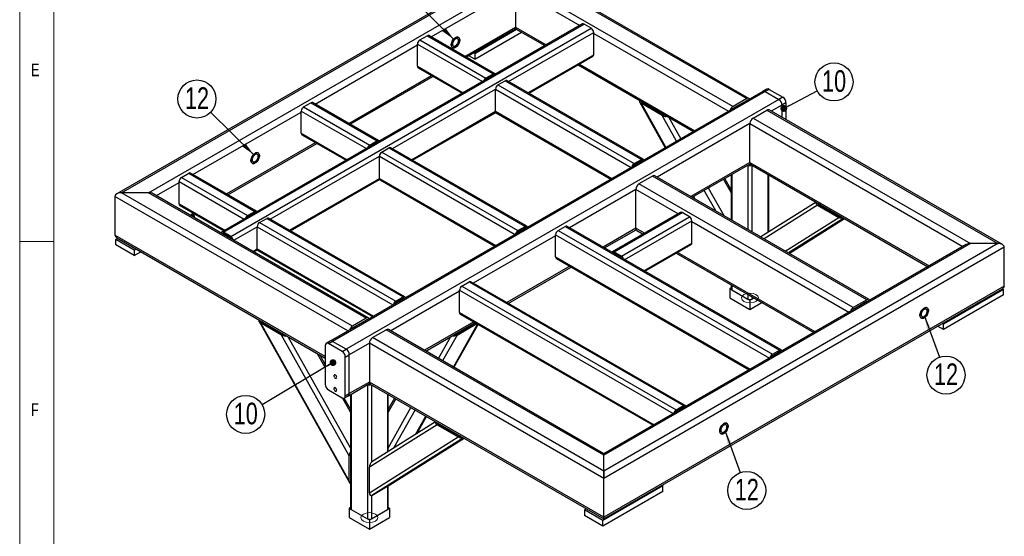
# Model space of a CAD drawing. Header units: millimetres. Extents: x 5 to 589, y 5 to 415.
# Tile 2 of 8: x 5 to 150, y 117 to 193. Entities that reach past the tile are written whole.
import ezdxf

# ---------------------------------------------------------------- set-up
doc = ezdxf.new("R2010")
doc.units = ezdxf.units.MM
doc.layers.add('NOTES', color=6, linetype='Continuous')
doc.layers.add('TRAIT-FINS', color=9, linetype='Continuous')
doc.layers.add('TRAIT-FORT', color=4, linetype='Continuous', lineweight=25)
doc.styles.add('SLDTEXTSTYLE0', font='TXT', dxfattribs={"width": 0.75})
doc.dimstyles.new('SLDDIMSTYLE2', dxfattribs={"dimtxt": 0.18, "dimasz": 1, "dimexe": 0, "dimexo": 0.0625, "dimgap": 0, "dimtad": 0, "dimtih": 1, "dimtoh": 1, "dimdec": 0, "dimrnd": 1e-09, "dimzin": 0, "dimdsep": 46, "dimtxsty": 'Standard', "dimblk1": 'DOT', "dimblk2": 'DOT', "dimsah": 1, "dimcen": 0.09, "dimadec": 0, "dimazin": 0, "dimtfac": 1, "dimtdec": 0, "dimtofl": 0, "dimtmove": 0, "dimatfit": 3, "dimldrblk": 'DOT', "dimfxl": 1, "dimfrac": 2, "dimtolj": 1, "dimtzin": 0, "dimarcsym": 0})
doc.dimstyles.new('SLDDIMSTYLE3', dxfattribs={"dimtxt": 0.18, "dimasz": 2, "dimexe": 0, "dimexo": 0.0625, "dimgap": 0, "dimtad": 0, "dimtih": 1, "dimtoh": 1, "dimdec": 0, "dimrnd": 1e-09, "dimzin": 0, "dimdsep": 46, "dimtxsty": 'Standard', "dimsah": 1, "dimcen": 0.09, "dimadec": 0, "dimazin": 0, "dimtfac": 2, "dimtdec": 0, "dimtofl": 0, "dimtmove": 0, "dimatfit": 3, "dimfxl": 1, "dimfrac": 2, "dimtolj": 1, "dimtzin": 0, "dimarcsym": 0})

# ---------------------------------------------------------------- blocks, each defined once
blk = doc.blocks.new('SW_NOTE_4')
at = {"layer": 'NOTES', "color": 0}
blk.add_circle((-2.41, -1.43), 2.8, dxfattribs=at)
at = {"layer": 'NOTES', "color": 0, "insert": (-2.4, 0.29), "char_height": 3.175, "attachment_point": 2, "style": 'SLDTEXTSTYLE0'}
blk.add_mtext('10', dxfattribs=at)
blk = doc.blocks.new('_Dot')
at = {"color": 0, "linetype": 'ByBlock', "lineweight": -2}
blk.add_line((-0.5, 0), (-1, 0), dxfattribs=at)
at = {"color": 0, "linetype": 'ByBlock', "const_width": 0.5}
blk.add_lwpolyline([(-0.25, 0, 1), (0.25, 0, 1)], format="xyb", close=True, dxfattribs=at)
blk = doc.blocks.new('SW_NOTE_5')
at = {"layer": 'NOTES', "color": 0}
blk.add_circle((2.48, 1.31), 2.8, dxfattribs=at)
at = {"layer": 'NOTES', "color": 0, "insert": (2.49, 3.03), "char_height": 3.175, "attachment_point": 2, "style": 'SLDTEXTSTYLE0'}
blk.add_mtext('10', dxfattribs=at)
blk = doc.blocks.new('SW_NOTE_6')
at = {"layer": 'NOTES', "color": 0}
blk.add_circle((-2, 1.96), 2.8, dxfattribs=at)
at = {"layer": 'NOTES', "color": 0, "insert": (-1.99, 3.68), "char_height": 3.175, "attachment_point": 2, "style": 'SLDTEXTSTYLE0'}
blk.add_mtext('12', dxfattribs=at)
blk = doc.blocks.new('SW_NOTE_8')
at = {"layer": 'NOTES', "color": 0}
blk.add_circle((0.96, -2.63), 2.8, dxfattribs=at)
at = {"layer": 'NOTES', "color": 0, "insert": (0.97, -0.92), "char_height": 3.175, "attachment_point": 2, "style": 'SLDTEXTSTYLE0'}
blk.add_mtext('12', dxfattribs=at)
blk = doc.blocks.new('SW_NOTE_9')
at = {"layer": 'NOTES', "color": 0}
blk.add_circle((0.96, -2.63), 2.8, dxfattribs=at)
at = {"layer": 'NOTES', "color": 0, "insert": (0.97, -0.92), "char_height": 3.175, "attachment_point": 2, "style": 'SLDTEXTSTYLE0'}
blk.add_mtext('12', dxfattribs=at)

msp = doc.modelspace()

# ---------------------------------------------------------------- linework, layer by layer
at = {"lineweight": 18}
for p, q in [((5, 415), (5, 5)), ((10, 410), (10, 10)), ((10, 160), (5, 160))]:
    msp.add_line(p, q, dxfattribs=at)
at = {"layer": 'TRAIT-FINS', "lineweight": 18, "flags": 128}
for points in [[(113.6625, 151.6958), (113.5674, 151.972), (113.2964, 152.2061), (112.8909, 152.3625), (112.4125, 152.4174), (111.9342, 152.3625), (111.5286, 152.2061), (111.2577, 151.972), (111.1625, 151.6958), (111.2577, 151.4197), (111.5286, 151.1856), (111.9342, 151.0291), (112.4125, 150.9742), (112.8909, 151.0291), (113.2964, 151.1856), (113.5674, 151.4197), (113.6625, 151.6958)], [(55.1832, 119.3797), (55.2784, 119.1035), (55.5494, 118.8694), (55.9549, 118.713), (56.4332, 118.6581), (56.9116, 118.713), (57.3171, 118.8694), (57.5881, 119.1035), (57.6832, 119.3797), (57.5881, 119.6558), (57.3171, 119.8899), (56.9116, 120.0464), (56.4332, 120.1013), (55.9549, 120.0464), (55.5494, 119.8899), (55.2784, 119.6558), (55.1832, 119.3797)]]:
    msp.add_lwpolyline(points, dxfattribs=at)
at = {"layer": 'TRAIT-FORT', "lineweight": 25}
for p, q in [((77.9411, 200.8762), (19.2917, 167.0186)), ((19.9583, 167.178), (77.9411, 200.6508)), ((112.2744, 181.056), (77.9411, 200.8762)), ((77.9411, 200.6508), (111.9411, 181.023)), ((23.9652, 167.178), (77.9411, 198.3376)), ((65.5365, 190.088), (77.9411, 197.249)), ((77.9411, 198.3376), (109.9376, 179.8664)), ((77.9411, 197.249), (77.9411, 191.5332)), ((77.9411, 197.249), (87.3994, 191.7888)), ((87.7674, 192.0012), (34.7343, 161.3859)), ((34.9843, 161.3611), (88.0173, 191.9764)), ((36.045, 160.7488), (89.078, 191.3641)), ((70.4871, 187.2301), (77.9411, 191.5332)), ((70.6824, 187.1173), (77.9411, 191.3077)), ((71.9307, 187.6552), (78.0994, 191.2163)), ((77.9411, 191.5332), (77.9411, 191.3077)), ((77.9411, 191.3077), (77.9411, 191.5332)), ((77.9411, 191.5332), (82.4489, 188.9309)), ((77.9411, 191.3077), (82.2536, 188.8181)), ((89.078, 191.3641), (88.0173, 191.9764)), ((63.858, 189.6633), (64.9186, 190.2756)), ((64.9186, 190.2756), (74.6414, 184.6628)), ((74.8913, 184.6876), (65.1686, 190.3004)), ((71.9307, 186.8386), (78.8066, 190.808)), ((76.9092, 183.5227), (89.4316, 190.7517)), ((89.4316, 187.4856), (89.4316, 190.7517)), ((89.4316, 190.6157), (109.2709, 179.1626)), ((48.4481, 180.2231), (63.5044, 188.9149)), ((63.5044, 185.7848), (63.5044, 189.051)), ((63.5044, 189.051), (73.0807, 183.5227)), ((63.858, 189.6633), (73.5807, 184.0505)), ((71.9307, 186.8386), (71.0651, 187.3383)), ((71.9307, 187.6552), (71.7723, 187.7466)), ((71.9307, 187.6552), (71.9307, 186.8386)), ((79.738, 181.8896), (89.4316, 187.4856)), ((79.8845, 181.8051), (89.328, 187.2567)), ((63.5044, 185.7848), (70.2518, 181.8896)), ((63.608, 185.5559), (70.1053, 181.8051)), ((87.1432, 185.9954), (104.1251, 176.192)), ((87.3385, 186.1082), (104.3204, 176.3047)), ((53.3987, 177.3652), (65.5975, 184.4074)), ((53.594, 177.2524), (65.7928, 184.2946)), ((73.5807, 184.0505), (74.6414, 184.6628)), ((74.6414, 184.4587), (73.5807, 183.8464)), ((74.6413, 184.4587), (74.6716, 184.4412)), ((75.3485, 183.03), (76.4091, 183.6423)), ((75.3485, 183.03), (95.3832, 171.4642)), ((76.4091, 183.6423), (96.4438, 172.0765)), ((96.6938, 172.1013), (76.6591, 183.6671)), ((114.3184, 182.0765), (50.6788, 145.3381)), ((114.6517, 182.0435), (51.0121, 145.3051)), ((59.8207, 173.6578), (74.9949, 182.4176)), ((74.9949, 179.1515), (74.9949, 182.4176)), ((74.9949, 182.4176), (94.9522, 170.8966)), ((114.9076, 182.4166), (114.3184, 182.0765)), ((115.2409, 182.3836), (114.6517, 182.0435)), ((114.6517, 182.0435), (116.6552, 180.8869)), ((115.2409, 182.3836), (117.2444, 181.2271)), ((117.2444, 181.2271), (116.6552, 180.8869)), ((46.7696, 179.7984), (47.8302, 180.4107)), ((46.7696, 179.7984), (56.4923, 174.1856)), ((47.8302, 180.4107), (57.5529, 174.7979)), ((57.8029, 174.8227), (48.0802, 180.4355)), ((116.6552, 180.8869), (53.0156, 144.1485)), ((96.1853, 180.5317), (99.9671, 173.7916)), ((99.5046, 178.5406), (96.4032, 180.331)), ((96.4032, 180.331), (100.0466, 173.8375)), ((96.58, 180.4331), (99.6813, 178.6427)), ((96.5861, 180.5441), (96.6813, 180.3746)), ((111.9411, 181.023), (109.9376, 179.8664)), ((109.9376, 179.5942), (111.9411, 180.7508)), ((111.9411, 180.7507), (111.9815, 180.7274)), ((117.1266, 180.0704), (115.5541, 179.1626)), ((117.7158, 180.4106), (117.1266, 180.0704)), ((117.1266, 180.0704), (117.1266, 178.2549)), ((117.7158, 180.4106), (117.7158, 177.9147)), ((30.4758, 169.8479), (46.416, 179.0499)), ((46.416, 175.9199), (46.416, 179.186)), ((46.416, 179.186), (55.9922, 173.6578)), ((62.6496, 172.0247), (74.9949, 179.1515)), ((62.7961, 171.9401), (75.0267, 179.0007)), ((74.9949, 179.1515), (92.1233, 169.2635)), ((75.0985, 178.9226), (91.9768, 169.1789)), ((101.6304, 174.7518), (99.5046, 178.5406)), ((100.4221, 178.3297), (102.234, 175.1003)), ((112.8839, 178.1655), (114.8874, 179.3221)), ((112.8839, 178.1655), (144.8805, 159.6943)), ((114.8874, 179.3221), (148.8874, 159.6943)), ((149.5541, 159.5349), (115.2207, 179.3551)), ((112.4125, 177.349), (98.7603, 169.4678)), ((112.4125, 171.6332), (112.4125, 177.349)), ((112.4125, 177.349), (143.7424, 159.2627)), ((46.416, 175.9199), (53.1634, 172.0247)), ((46.5196, 175.6909), (53.0169, 171.9401)), ((35.4264, 166.99), (48.5091, 174.5424)), ((35.6217, 166.8772), (48.7044, 174.4297)), ((56.4923, 174.1856), (57.5529, 174.7979)), ((57.5529, 174.5938), (56.4923, 173.9815)), ((57.5529, 174.5938), (57.5832, 174.5763)), ((79.6054, 162.2364), (59.5707, 173.8022)), ((41.8484, 163.2826), (57.9065, 172.5527)), ((57.9065, 169.2866), (57.9065, 172.5527)), ((57.9065, 172.5527), (77.8637, 161.0316)), ((58.26, 173.1651), (59.3207, 173.7774)), ((58.26, 173.1651), (78.2947, 161.5993)), ((59.3207, 173.7774), (79.3554, 162.2116)), ((95.3832, 171.4642), (96.4438, 172.0765)), ((95.3832, 171.2601), (96.4438, 171.8724)), ((96.4438, 171.8724), (96.5431, 171.815)), ((112.4125, 171.6332), (103.7109, 166.6099)), ((103.9062, 166.4971), (112.4549, 171.4322)), ((112.1179, 171.2376), (112.1179, 161.7566)), ((112.4125, 171.6332), (138.7918, 156.4048)), ((112.5506, 171.328), (138.5965, 156.292)), ((112.7071, 171.2376), (112.7071, 161.4165)), ((28.7973, 169.4232), (29.8579, 170.0355)), ((29.8579, 170.0355), (39.5806, 164.4227)), ((39.8306, 164.4475), (30.1079, 170.0603)), ((98.0936, 169.6273), (96.0901, 168.4707)), ((129.6188, 151.4282), (98.0936, 169.6273)), ((129.9521, 151.4612), (98.4269, 169.6603)), ((109.639, 169.8066), (109.639, 163.1877)), ((109.761, 169.877), (109.761, 163.1172)), ((115.0641, 169.877), (115.0641, 161.3222)), ((115.1861, 161.3988), (115.1861, 169.8066)), ((25.1034, 166.7464), (28.4437, 168.6748)), ((28.4437, 165.5447), (28.4437, 168.8108)), ((28.4437, 168.8108), (38.0199, 163.2826)), ((28.7973, 169.4232), (38.52, 163.8104)), ((44.6773, 161.6495), (57.9065, 169.2866)), ((44.8238, 161.565), (57.9383, 169.1358)), ((57.9065, 169.2866), (75.0349, 159.3986)), ((58.0101, 169.0576), (74.8884, 159.314)), ((127.6153, 150.2716), (96.0901, 168.4707)), ((109.639, 167.1863), (108.5284, 169.1655)), ((109.639, 167.618), (108.7114, 169.2711)), ((19.0155, 166.6337), (19.0155, 160.9179)), ((53.2916, 146.8465), (19.0155, 166.6337)), ((23.9652, 167.178), (19.9583, 167.178)), ((53.9584, 147.5502), (19.9583, 167.178)), ((55.9618, 148.7068), (23.9652, 167.178)), ((56.2951, 148.7398), (24.6319, 167.0186)), ((95.6187, 167.6542), (85.8659, 162.024)), ((95.6187, 161.9384), (95.6187, 167.6542)), ((101.8362, 164.0649), (95.6187, 167.6542)), ((104.0223, 166.5642), (104.1336, 166.3659)), ((104.1018, 166.6101), (104.2892, 166.276)), ((107.3906, 164.4856), (105.6856, 167.5244)), ((106.2893, 167.8728), (108.5727, 163.8032)), ((28.4437, 165.5447), (35.1911, 161.6495)), ((28.5473, 165.3158), (35.0446, 161.565)), ((122.1637, 165.7785), (114.0131, 160.6625)), ((122.3743, 165.3382), (114.4882, 160.3883)), ((122.3743, 165.3382), (125.4757, 163.5478)), ((122.5024, 165.583), (122.4403, 165.544)), ((122.5511, 165.4402), (125.6525, 163.6498)), ((122.7546, 165.4374), (122.6595, 165.3776)), ((30.0539, 163.8885), (30.5368, 164.1673)), ((30.2492, 163.7758), (30.7321, 164.0545)), ((30.4076, 163.6844), (30.6828, 163.8433)), ((30.5244, 163.9346), (30.6828, 163.8433)), ((30.6828, 163.8433), (30.6828, 163.5255)), ((38.52, 163.8104), (39.5806, 164.4227)), ((39.5806, 164.2186), (38.52, 163.6063)), ((39.5806, 164.2186), (39.6109, 164.2011)), ((102.2041, 164.2773), (92.1869, 158.4945)), ((92.4369, 158.4697), (102.4541, 164.2526)), ((103.5148, 163.6403), (102.4541, 164.2526)), ((40.2877, 162.7899), (41.3484, 163.4022)), ((40.2877, 162.7899), (60.3224, 151.2241)), ((41.3484, 163.4022), (61.3831, 151.8364)), ((61.6331, 151.8612), (41.5984, 163.427)), ((78.2947, 161.5993), (79.3554, 162.2116)), ((84.1873, 161.5993), (85.248, 162.2116)), ((85.248, 162.2116), (116.7731, 144.0125)), ((117.0231, 144.0373), (85.4979, 162.2364)), ((93.4975, 157.8574), (103.5148, 163.6403)), ((93.9976, 157.3296), (103.8683, 163.0279)), ((103.8683, 159.7617), (103.8683, 163.0279)), ((126.9486, 149.5678), (103.8683, 162.8918)), ((117.5896, 158.5979), (125.4757, 163.5478)), ((126.2447, 163.4226), (118.0941, 158.3066)), ((118.1878, 158.2526), (126.3383, 163.3685)), ((118.188, 158.2524), (126.3386, 163.3684)), ((125.856, 163.647), (125.7782, 163.5981)), ((49.9514, 143.059), (19.0155, 160.9179)), ((34.885, 161.0996), (34.9844, 161.157)), ((36.045, 160.7488), (34.9843, 161.3611)), ((36.045, 160.5447), (34.9843, 161.157)), ((36.476, 160.1812), (39.9342, 162.1775)), ((39.9342, 158.9114), (39.9342, 162.1775)), ((39.9342, 162.1775), (59.8914, 150.6565)), ((83.8337, 160.8508), (71.7237, 153.8599)), ((78.2947, 161.3952), (79.3554, 162.0075)), ((79.3554, 162.0075), (79.4547, 161.9501)), ((83.8337, 157.7208), (83.8337, 160.9869)), ((83.8337, 160.9869), (115.2815, 142.8325)), ((84.1873, 161.5993), (115.7125, 143.4002)), ((95.6187, 161.9384), (90.8164, 159.1661)), ((91.0117, 159.0533), (95.6611, 161.7373)), ((96.8856, 161.207), (95.6187, 161.9384)), ((95.7568, 161.6332), (96.6903, 161.0943)), ((19.1334, 160.3055), (19.4095, 160.4649)), ((21.8439, 158.7407), (19.1334, 160.3055)), ((19.1334, 159.4889), (19.1334, 160.3055)), ((21.8439, 157.9242), (19.1334, 159.4889)), ((19.2917, 160.5329), (49.9514, 142.8334)), ((148.8874, 159.6943), (90.9047, 126.2216)), ((144.8805, 159.6943), (90.9047, 128.5347)), ((144.2139, 159.5349), (90.9047, 128.7601)), ((96.8265, 155.6965), (103.8683, 159.7617)), ((96.9729, 155.612), (103.7647, 159.5328)), ((148.8874, 159.6943), (144.8805, 159.6943)), ((21.8439, 158.7407), (22.1201, 158.9001)), ((21.8439, 158.7407), (21.8439, 157.9242)), ((21.8439, 157.9242), (22.8273, 158.4919)), ((39.3049, 158.5481), (39.9342, 158.9114)), ((39.4514, 158.4635), (39.966, 158.7606)), ((39.9342, 158.9114), (57.0626, 149.0234)), ((40.0378, 158.6824), (56.9161, 148.9388)), ((149.8303, 159.1499), (90.9047, 125.1329)), ((92.4066, 158.2481), (92.4369, 158.2656)), ((92.4369, 158.4697), (93.4975, 157.8574)), ((93.4975, 157.6533), (92.4369, 158.2656)), ((101.58, 158.2715), (121.8027, 146.5972)), ((121.998, 146.7099), (101.7753, 158.3843)), ((149.8303, 153.4341), (149.8303, 159.1499)), ((83.8337, 157.7208), (112.4526, 141.1995)), ((83.9373, 157.4919), (112.3061, 141.1149)), ((85.9268, 156.3434), (76.6743, 151.002)), ((76.8696, 150.8892), (86.1221, 156.2306)), ((70.0452, 153.4352), (71.1058, 154.0475)), ((71.1058, 154.0475), (102.631, 135.8484)), ((102.881, 135.8732), (71.3558, 154.0723)), ((109.639, 153.6192), (109.639, 153.0567)), ((109.761, 153.5487), (109.761, 152.8866)), ((69.6916, 152.6868), (59.5748, 146.8465)), ((69.6916, 149.5567), (69.6916, 152.8229)), ((69.6916, 152.8229), (101.1393, 134.6685)), ((70.0452, 153.4352), (101.5703, 135.2361)), ((149.8303, 153.4341), (90.9047, 119.4171)), ((90.9047, 119.1916), (149.5541, 153.0492)), ((109.639, 153.1564), (109.4662, 153.0567)), ((109.4662, 153.0567), (109.4662, 151.6958)), ((109.4662, 153.0567), (109.7609, 152.8866)), ((109.761, 152.8866), (112.1179, 151.526)), ((112.1179, 152.1881), (112.1179, 151.526)), ((149.7124, 152.9578), (140.8736, 147.8553)), ((149.7124, 152.1413), (140.8736, 147.0387)), ((149.5541, 153.0492), (149.7124, 152.9578)), ((149.7124, 152.1413), (149.7124, 152.9578)), ((60.3224, 151.2241), (61.3831, 151.8364)), ((60.3224, 151.02), (61.3831, 151.6323)), ((61.3831, 151.6323), (61.4824, 151.5749)), ((109.4662, 151.6958), (112.4125, 149.995)), ((112.1178, 151.526), (112.4125, 151.3559)), ((112.4125, 151.3559), (112.7072, 151.526)), ((112.4125, 151.3559), (112.4125, 149.995)), ((112.4125, 149.995), (114.1647, 151.0065)), ((112.7071, 151.848), (112.7071, 151.526)), ((112.7071, 151.526), (112.986, 151.687)), ((129.6188, 151.4282), (127.6153, 150.2716)), ((129.6188, 151.156), (127.6153, 149.9994)), ((129.6592, 151.1326), (129.6187, 151.156)), ((69.6916, 149.5567), (98.3104, 133.0354)), ((69.7952, 149.3278), (98.164, 132.9508)), ((40.2059, 148.2155), (53.5519, 124.4296)), ((40.4238, 148.0148), (53.487, 124.7328)), ((43.5252, 146.2244), (40.4238, 148.0148)), ((40.6005, 148.1168), (43.7019, 146.3264)), ((40.6066, 148.2281), (40.7019, 148.0584)), ((55.9618, 148.7068), (53.9584, 147.5502)), ((53.9584, 147.278), (55.9618, 148.4346)), ((56.0022, 148.4113), (55.9618, 148.4346)), ((71.7847, 148.1793), (64.5254, 143.9886)), ((64.7207, 143.8758), (71.98, 148.0665)), ((68.7993, 141.5213), (72.3514, 147.8521)), ((68.8788, 141.4754), (72.4309, 147.8062)), ((69.1645, 146.3264), (72.0794, 148.0091)), ((69.3413, 146.2244), (72.2561, 147.9071)), ((140.8736, 147.8553), (140.7153, 147.9467)), ((140.8736, 147.0387), (140.8736, 147.8553)), ((56.9046, 145.8494), (58.9081, 147.0059)), ((90.9047, 128.5347), (58.9081, 147.0059)), ((90.9047, 128.7601), (59.2414, 147.039)), ((140.8736, 147.0387), (140.008, 147.5384)), ((53.487, 128.4699), (43.5252, 146.2244)), ((44.4426, 146.0136), (53.6597, 129.5864)), ((50.6788, 145.3381), (50.0895, 144.9979)), ((50.4228, 144.9649), (51.0121, 145.3051)), ((52.4263, 143.8083), (50.4228, 144.9649)), ((53.0156, 144.1485), (51.0121, 145.3051)), ((56.4332, 145.0329), (53.487, 143.332)), ((90.9047, 125.1329), (56.4332, 145.0329)), ((56.4332, 145.0329), (56.4332, 139.3171)), ((90.9047, 126.2216), (56.9046, 145.8494)), ((66.6118, 142.7841), (68.4239, 146.0136)), ((69.3413, 146.2244), (67.2155, 142.4356)), ((49.9514, 141.4789), (48.8273, 143.4824)), ((49.9514, 144.6927), (49.9514, 138.9769)), ((52.4263, 143.8083), (53.0156, 144.1485)), ((115.7125, 143.4002), (116.7731, 144.0125)), ((115.7125, 143.1961), (116.7731, 143.8084)), ((116.7731, 143.8084), (116.8725, 143.751)), ((49.9514, 141.9106), (49.1856, 143.2756)), ((52.8977, 142.9919), (53.487, 143.332)), ((52.8977, 137.2761), (52.8977, 142.9919)), ((53.487, 137.6162), (53.487, 143.332)), ((53.3489, 137.311), (56.4756, 139.116)), ((56.4332, 139.3171), (53.487, 137.6162)), ((90.9047, 119.4171), (56.4332, 139.3171)), ((50.4228, 138.1604), (52.4263, 137.0038)), ((52.8977, 137.2761), (53.487, 137.6162)), ((56.1386, 138.9215), (56.1386, 119.2099)), ((56.5713, 139.0119), (90.9047, 119.1916)), ((56.7279, 138.9215), (56.7279, 127.5211)), ((53.6597, 134.8698), (52.4769, 136.9778)), ((53.6597, 135.3016), (52.7309, 136.9569)), ((52.7596, 136.9708), (53.3489, 137.311)), ((53.6597, 137.4904), (53.6597, 120.7406)), ((53.7817, 137.5609), (53.7817, 120.5705)), ((59.0848, 137.5609), (59.0848, 129.006)), ((59.2068, 129.0826), (59.2068, 137.4904)), ((60.1345, 136.9549), (59.2068, 135.3016)), ((60.3174, 136.8493), (59.2068, 134.8698)), ((59.2068, 129.5864), (62.5566, 135.5566)), ((63.1602, 135.2082), (60.0041, 129.5831)), ((101.5703, 135.2361), (102.631, 135.8484)), ((101.5703, 135.032), (102.631, 135.6443)), ((102.631, 135.6443), (102.7303, 135.5869)), ((66.1844, 133.4624), (56.776, 127.5569)), ((63.2409, 131.6148), (64.7441, 134.2938)), ((63.4033, 131.7167), (64.8236, 134.2479)), ((66.5231, 133.2668), (66.4609, 133.2278)), ((66.3949, 133.022), (56.4331, 126.7691)), ((66.3949, 133.022), (69.4963, 131.2316)), ((66.5717, 133.124), (69.6731, 131.3336)), ((66.7753, 133.1212), (66.6801, 133.0614)), ((56.4331, 123.032), (69.4963, 131.2316)), ((70.2654, 131.1064), (56.7867, 122.6461)), ((59.0258, 123.9387), (70.359, 131.0524)), ((59.0365, 123.9452), (70.3593, 131.0522)), ((69.8767, 131.3308), (69.7988, 131.2819)), ((53.487, 124.7328), (53.487, 128.4699)), ((90.9047, 128.5347), (90.9047, 128.7601)), ((90.9047, 128.7601), (90.9047, 128.5347)), ((90.9047, 126.2216), (90.9047, 128.5347)), ((56.4331, 123.032), (56.4331, 126.7691)), ((90.9047, 125.1329), (90.9047, 126.2216)), ((90.9047, 126.2216), (90.9047, 125.1329)), ((90.9047, 119.4171), (90.9047, 125.1329)), ((56.7867, 122.6461), (59.0258, 123.9387)), ((59.0848, 123.9754), (59.0848, 120.5705)), ((59.2068, 120.7406), (59.2068, 124.052)), ((99.6257, 124.0434), (90.7868, 118.9408)), ((99.6257, 123.2268), (90.7868, 118.1243)), ((99.4674, 124.1348), (99.6257, 124.0434)), ((99.6257, 123.2268), (99.6257, 124.0434)), ((56.7279, 122.6203), (56.7279, 119.2099)), ((53.6597, 120.8403), (53.487, 120.7406)), ((53.487, 120.7406), (53.487, 119.3797)), ((53.487, 120.7406), (53.7816, 120.5705)), ((53.7817, 120.5705), (56.1386, 119.2099)), ((56.7279, 119.2099), (59.0848, 120.5705)), ((59.0848, 120.5705), (59.3795, 120.7406)), ((59.3795, 120.7406), (59.2068, 120.8403)), ((59.3795, 120.7406), (59.3795, 119.3797)), ((88.0763, 120.5056), (88.3524, 120.665)), ((90.7868, 118.9408), (88.0763, 120.5056)), ((88.0763, 120.5056), (88.0763, 119.6891)), ((53.487, 119.3797), (56.4332, 117.6788)), ((56.1385, 119.2098), (56.4332, 119.0397)), ((56.4332, 117.6788), (59.3795, 119.3797)), ((56.4332, 119.0397), (56.7279, 119.2098)), ((56.4332, 119.0397), (56.4332, 117.6788)), ((90.7868, 118.1243), (88.0763, 119.6891)), ((90.7868, 118.1243), (90.7868, 118.9408)), ((90.9047, 119.1916), (90.9047, 119.4171)), ((90.9047, 119.4171), (90.9047, 119.1916))]:
    msp.add_line(p, q, dxfattribs=at)
at = {"layer": 'TRAIT-FORT', "lineweight": 25, "flags": 128}
for points in [[(68.4835, 188.9314), (68.494, 188.8061), (68.5253, 188.6974), (68.5762, 188.6087), (68.645, 188.5432), (68.7294, 188.5031), (68.8264, 188.4898), (68.9329, 188.5036), (69.0451, 188.5441), (69.1593, 188.6101), (69.2716, 188.6991), (69.378, 188.8082), (69.4751, 188.9336), (69.5595, 189.0711), (69.6283, 189.2161), (69.6792, 189.3635), (69.7104, 189.5083), (69.7209, 189.6457), (69.7104, 189.7709), (69.6792, 189.8797), (69.6283, 189.9683), (69.5595, 190.0338), (69.4751, 190.0739), (69.378, 190.0873), (69.2716, 190.0735), (69.1593, 190.0329), (69.0451, 189.967), (68.9329, 189.878), (68.8264, 189.7689), (68.7294, 189.6434), (68.645, 189.5059), (68.5762, 189.361), (68.5253, 189.2136), (68.494, 189.0687), (68.4835, 188.9314)], [(69.1022, 190.003), (69.2159, 190.0565), (69.3257, 190.0838), (69.4279, 190.084), (69.5191, 190.0572), (69.596, 190.0041), (69.6561, 189.9267), (69.6973, 189.8276), (69.7183, 189.7101), (69.7183, 189.5783), (69.6973, 189.4365), (69.6561, 189.2898), (69.596, 189.143), (69.5191, 189.0012), (69.4279, 188.8691), (69.3257, 188.7513), (69.2159, 188.6519), (69.1022, 188.5741), (68.9885, 188.5206), (68.8787, 188.4933), (68.7765, 188.493), (68.6854, 188.5199), (68.6085, 188.5729), (68.5484, 188.6503), (68.5071, 188.7495), (68.4862, 188.867), (68.4862, 188.9988), (68.5071, 189.1405), (68.5484, 189.2873), (68.6085, 189.4341), (68.6854, 189.5759), (68.7765, 189.708), (68.8787, 189.8257), (68.9885, 189.9252), (69.1022, 190.003)], [(68.6603, 189.0334), (68.6706, 188.9297), (68.7011, 188.8427), (68.7504, 188.7766), (68.8161, 188.7344), (68.8952, 188.7181), (68.984, 188.7285), (69.0783, 188.7651), (69.1737, 188.8262), (69.2658, 188.9089), (69.3502, 189.0093), (69.4231, 189.1228), (69.4809, 189.244), (69.521, 189.3673), (69.5416, 189.487), (69.5416, 189.5973), (69.521, 189.6933), (69.4809, 189.7702), (69.4231, 189.8247), (69.3502, 189.8541), (69.2658, 189.8571), (69.1737, 189.8334), (69.0783, 189.7843), (68.984, 189.712), (68.8952, 189.6199), (68.8161, 189.5123), (68.7504, 189.3943), (68.7011, 189.2713), (68.6706, 189.1491), (68.6603, 189.0334)], [(39.0207, 171.9228), (39.0313, 171.7976), (39.0625, 171.6889), (39.1134, 171.6002), (39.1822, 171.5347), (39.2666, 171.4946), (39.3637, 171.4812), (39.4701, 171.4951), (39.5824, 171.5356), (39.6965, 171.6016), (39.8088, 171.6906), (39.9152, 171.7997), (40.0123, 171.9251), (40.0967, 172.0626), (40.1655, 172.2076), (40.2164, 172.355), (40.2476, 172.4998), (40.2582, 172.6372), (40.2476, 172.7624), (40.2164, 172.8712), (40.1655, 172.9598), (40.0967, 173.0253), (40.0123, 173.0654), (39.9152, 173.0788), (39.8088, 173.065), (39.6965, 173.0244), (39.5824, 172.9585), (39.4701, 172.8695), (39.3637, 172.7604), (39.2666, 172.6349), (39.1822, 172.4974), (39.1134, 172.3525), (39.0625, 172.2051), (39.0313, 172.0602), (39.0207, 171.9228)], [(39.6394, 172.9945), (39.7531, 173.048), (39.863, 173.0753), (39.9652, 173.0755), (40.0563, 173.0487), (40.1332, 172.9956), (40.1933, 172.9182), (40.2345, 172.8191), (40.2555, 172.7016), (40.2555, 172.5698), (40.2345, 172.428), (40.1933, 172.2813), (40.1332, 172.1345), (40.0563, 171.9927), (39.9652, 171.8606), (39.863, 171.7428), (39.7531, 171.6434), (39.6394, 171.5656), (39.5258, 171.5121), (39.4159, 171.4848), (39.3137, 171.4845), (39.2226, 171.5114), (39.1457, 171.5644), (39.0856, 171.6418), (39.0443, 171.741), (39.0234, 171.8584), (39.0234, 171.9903), (39.0443, 172.132), (39.0856, 172.2788), (39.1457, 172.4256), (39.2226, 172.5674), (39.3137, 172.6995), (39.4159, 172.8172), (39.5258, 172.9167), (39.6394, 172.9945)], [(39.1975, 172.0249), (39.2078, 171.9212), (39.2384, 171.8342), (39.2876, 171.7681), (39.3533, 171.7259), (39.4324, 171.7096), (39.5212, 171.72), (39.6155, 171.7566), (39.7109, 171.8177), (39.803, 171.9004), (39.8875, 172.0008), (39.9603, 172.1143), (40.0181, 172.2355), (40.0583, 172.3588), (40.0788, 172.4785), (40.0788, 172.5888), (40.0583, 172.6848), (40.0181, 172.7617), (39.9603, 172.8162), (39.8875, 172.8456), (39.803, 172.8486), (39.7109, 172.8249), (39.6155, 172.7758), (39.5212, 172.7035), (39.4324, 172.6114), (39.3533, 172.5038), (39.2876, 172.3858), (39.2384, 172.2628), (39.2078, 172.1406), (39.1975, 172.0249)], [(96.4438, 172.0765), (96.5128, 172.1085), (96.5791, 172.1236), (96.6402, 172.1211), (96.6938, 172.1013), (96.7378, 172.0648), (96.7705, 172.0131), (96.7888, 171.9568)], [(79.3554, 162.2116), (79.4244, 162.2436), (79.4907, 162.2586), (79.5518, 162.2562), (79.6054, 162.2364), (79.6494, 162.1999), (79.682, 162.1481), (79.7004, 162.0919)], [(34.9843, 161.3611), (34.9154, 161.3931), (34.849, 161.4082), (34.7879, 161.4057), (34.7343, 161.3859), (34.6904, 161.3494), (34.6577, 161.2977), (34.6394, 161.2414)], [(61.3831, 151.8364), (61.4521, 151.8684), (61.5184, 151.8835), (61.5795, 151.881), (61.6331, 151.8612), (61.6771, 151.8247), (61.7097, 151.773), (61.7281, 151.7167)], [(138.0451, 150.2031), (138.1588, 150.2566), (138.2686, 150.2839), (138.3709, 150.2841), (138.462, 150.2573), (138.5389, 150.2042), (138.599, 150.1268), (138.6402, 150.0277), (138.6612, 149.9102), (138.6612, 149.7784), (138.6402, 149.6367), (138.599, 149.4899), (138.5389, 149.3431), (138.462, 149.2013), (138.3709, 149.0692), (138.2686, 148.9514), (138.1588, 148.852), (138.0451, 148.7742), (137.9315, 148.7207), (137.8216, 148.6934), (137.7194, 148.6931), (137.6283, 148.72), (137.5514, 148.773), (137.4913, 148.8504), (137.45, 148.9496), (137.4291, 149.0671), (137.4291, 149.1989), (137.45, 149.3406), (137.4913, 149.4874), (137.5514, 149.6342), (137.6283, 149.776), (137.7194, 149.9081), (137.8216, 150.0258), (137.9315, 150.1253), (138.0451, 150.2031)], [(138.0451, 150.2031), (137.9315, 150.1253), (137.8216, 150.0258), (137.7194, 149.9081), (137.6283, 149.776), (137.5514, 149.6342), (137.4913, 149.4874), (137.45, 149.3406), (137.4291, 149.1989), (137.4291, 149.0671), (137.45, 148.9496), (137.4913, 148.8504), (137.5514, 148.773), (137.6283, 148.72), (137.7194, 148.6931), (137.8216, 148.6934), (137.9315, 148.7207), (138.0451, 148.7742), (138.1588, 148.852), (138.2686, 148.9514), (138.3709, 149.0692), (138.462, 149.2013), (138.5389, 149.3431), (138.599, 149.4899), (138.6402, 149.6367), (138.6612, 149.7784), (138.6612, 149.9102), (138.6402, 150.0277), (138.599, 150.1268), (138.5389, 150.2042), (138.462, 150.2573), (138.3709, 150.2841), (138.2686, 150.2839), (138.1588, 150.2566), (138.0451, 150.2031)], [(138.0451, 149.999), (137.9501, 149.9322), (137.8596, 149.8447), (137.7777, 149.7405), (137.7083, 149.6246), (137.6547, 149.5023), (137.6193, 149.3793), (137.6038, 149.2615), (137.609, 149.1543), (137.6346, 149.0627), (137.6794, 148.9911), (137.7412, 148.9427), (137.8173, 148.9198), (137.904, 148.9235), (137.9974, 148.9537), (138.0929, 149.0089), (138.1863, 149.0865), (138.273, 149.1829), (138.3491, 149.2936), (138.4109, 149.4134), (138.4557, 149.5367), (138.4813, 149.6578), (138.4864, 149.771), (138.471, 149.871), (138.4356, 149.9531), (138.382, 150.0135), (138.3126, 150.0493), (138.2307, 150.0589), (138.1401, 150.0419), (138.0451, 149.999)], [(116.7731, 144.0125), (116.8421, 144.0445), (116.9084, 144.0595), (116.9696, 144.0571), (117.0231, 144.0373), (117.0671, 144.0008), (117.0998, 143.9491), (117.1181, 143.8928)], [(51.4246, 139.8957), (51.4915, 139.8699), (51.5512, 139.8728), (51.5972, 139.9039), (51.6245, 139.9599), (51.6301, 140.0348), (51.6134, 140.1205), (51.5763, 140.2075), (51.5227, 140.2866), (51.4585, 140.3491), (51.3906, 140.3883), (51.3264, 140.3999), (51.2728, 140.3827), (51.2357, 140.3385), (51.219, 140.2721), (51.2246, 140.1908), (51.2519, 140.1032), (51.2979, 140.019), (51.3576, 139.9472), (51.4246, 139.8957)], [(51.4246, 137.9904), (51.4915, 137.9646), (51.5512, 137.9675), (51.5972, 137.9986), (51.6245, 138.0547), (51.6301, 138.1296), (51.6134, 138.2152), (51.5763, 138.3023), (51.5227, 138.3813), (51.4585, 138.4439), (51.3906, 138.4831), (51.3264, 138.4947), (51.2728, 138.4775), (51.2357, 138.4333), (51.219, 138.3669), (51.2246, 138.2855), (51.2519, 138.198), (51.2979, 138.1137), (51.3576, 138.042), (51.4246, 137.9904)], [(102.631, 135.8484), (102.7, 135.8804), (102.7663, 135.8955), (102.8274, 135.893), (102.881, 135.8732), (102.925, 135.8367), (102.9576, 135.785), (102.976, 135.7287)], [(108.5824, 133.1946), (108.696, 133.2481), (108.8059, 133.2754), (108.9081, 133.2756), (108.9992, 133.2488), (109.0761, 133.1957), (109.1362, 133.1183), (109.1775, 133.0192), (109.1984, 132.9017), (109.1984, 132.7699), (109.1775, 132.6282), (109.1362, 132.4814), (109.0761, 132.3346), (108.9992, 132.1928), (108.9081, 132.0607), (108.8059, 131.9429), (108.696, 131.8435), (108.5824, 131.7657), (108.4687, 131.7122), (108.3589, 131.6849), (108.2566, 131.6846), (108.1655, 131.7115), (108.0886, 131.7645), (108.0285, 131.8419), (107.9873, 131.9411), (107.9663, 132.0586), (107.9663, 132.1904), (107.9873, 132.3321), (108.0285, 132.4789), (108.0886, 132.6257), (108.1655, 132.7675), (108.2566, 132.8996), (108.3589, 133.0173), (108.4687, 133.1168), (108.5824, 133.1946)], [(108.5824, 133.1946), (108.4687, 133.1168), (108.3589, 133.0173), (108.2566, 132.8996), (108.1655, 132.7675), (108.0886, 132.6257), (108.0285, 132.4789), (107.9873, 132.3321), (107.9663, 132.1904), (107.9663, 132.0586), (107.9873, 131.9411), (108.0285, 131.8419), (108.0886, 131.7645), (108.1655, 131.7115), (108.2566, 131.6846), (108.3589, 131.6849), (108.4687, 131.7122), (108.5824, 131.7657), (108.696, 131.8435), (108.8059, 131.9429), (108.9081, 132.0607), (108.9992, 132.1928), (109.0761, 132.3346), (109.1362, 132.4814), (109.1775, 132.6282), (109.1984, 132.7699), (109.1984, 132.9017), (109.1775, 133.0192), (109.1362, 133.1183), (109.0761, 133.1957), (108.9992, 133.2488), (108.9081, 133.2756), (108.8059, 133.2754), (108.696, 133.2481), (108.5824, 133.1946)], [(108.5824, 132.9905), (108.4874, 132.9237), (108.3968, 132.8362), (108.3149, 132.732), (108.2455, 132.6161), (108.1919, 132.4938), (108.1565, 132.3708), (108.1411, 132.253), (108.1462, 132.1458), (108.1718, 132.0542), (108.2166, 131.9826), (108.2784, 131.9342), (108.3545, 131.9113), (108.4412, 131.915), (108.5346, 131.9452), (108.6301, 132.0004), (108.7235, 132.078), (108.8102, 132.1744), (108.8863, 132.2851), (108.9482, 132.4049), (108.9929, 132.5282), (109.0185, 132.6493), (109.0237, 132.7625), (109.0082, 132.8625), (108.9728, 132.9446), (108.9192, 133.005), (108.8498, 133.0408), (108.7679, 133.0504), (108.6774, 133.0334), (108.5824, 132.9905)]]:
    msp.add_lwpolyline(points, dxfattribs=at)
at = {"layer": 'TRAIT-FORT', "lineweight": 25}
for centre, radius, start, end in [((87.8709, 191.772), 0.2515, 54.382423, 114.307119), ((88.6639, 190.7168), 0.7684, 2.605478, 57.394522), ((65.0651, 190.0712), 0.2515, 65.692881, 125.617577), ((64.272, 189.016), 0.7684, 122.605478, 177.394522), ((89.1866, 187.4585), 0.2465, 305.013333, 6.298848), ((63.7494, 185.7578), 0.2465, 173.701153, 234.986667), ((73.9983, 183.4), 0.773, 122.696154, 163.029017), ((74.7792, 184.4969), 0.2157, 31.455849, 129.708513), ((74.7189, 184.3445), 0.138, 81.053093, 124.161456), ((73.762, 183.5524), 0.3454, 121.660754, 144.241133), ((75.7625, 182.3827), 0.7684, 122.605478, 177.394522), ((76.5556, 183.4379), 0.2515, 65.692881, 125.617577), ((112.1248, 180.8017), 0.2876, 31.455849, 129.708513), ((114.4564, 181.7709), 0.3353, 54.382423, 114.307119), ((115.0457, 182.111), 0.3353, 54.382423, 114.307119), ((116.6923, 180.364), 1.0245, 2.605478, 57.394522), ((47.1836, 179.1511), 0.7684, 122.605478, 177.394522), ((47.9767, 180.2063), 0.2515, 65.692881, 125.617577), ((110.4944, 178.999), 1.0307, 122.696154, 163.029017), ((110.1794, 179.2022), 0.4605, 121.660754, 144.241133), ((112.0445, 180.5985), 0.1841, 81.053093, 124.161456), ((116.1031, 180.0238), 1.0245, 2.605478, 57.394522), ((75.2399, 179.1244), 0.2465, 173.701153, 234.986667), ((113.436, 177.3025), 1.0245, 122.605478, 177.394522), ((115.0827, 179.0495), 0.3353, 65.692881, 125.617577), ((46.661, 175.8928), 0.2465, 173.701153, 234.986667), ((56.9099, 173.5351), 0.773, 122.696154, 163.029017), ((56.6736, 173.6875), 0.3454, 121.660754, 144.241133), ((57.6907, 174.632), 0.2157, 31.455849, 129.708513), ((57.6305, 174.4795), 0.138, 81.053093, 124.161456), ((59.4672, 173.573), 0.2515, 65.692881, 125.617577), ((58.6741, 172.5178), 0.7684, 122.605478, 177.394522), ((95.8008, 170.8122), 0.7743, 122.642191, 170.033375), ((95.5917, 170.9352), 0.386, 122.692628, 162.134761), ((96.5129, 171.7891), 0.1082, 33.897235, 129.647641), ((112.4125, 171.8381), 0.6506, 244.950945, 295.049055), ((112.4124, 171.5974), 0.2648, 248.360211, 292.844393), ((112.7296, 171.5929), 0.3197, 172.744171, 235.943649), ((30.0044, 169.8311), 0.2515, 65.692881, 125.617577), ((98.2889, 169.3547), 0.3353, 65.692881, 125.617577), ((29.2113, 168.7759), 0.7684, 122.605478, 177.394522), ((58.1515, 169.2595), 0.2465, 173.701153, 234.986667), ((96.6422, 167.6076), 1.0245, 122.605478, 177.394522), ((28.6887, 165.5176), 0.2465, 173.701153, 234.986667), ((38.9376, 163.1599), 0.773, 122.696154, 163.029017), ((39.7184, 164.2568), 0.2157, 31.455849, 129.708513), ((39.6582, 164.1044), 0.138, 81.053093, 124.161456), ((102.3076, 164.0481), 0.2515, 54.382423, 114.307119), ((38.7013, 163.3123), 0.3454, 121.660754, 144.241133), ((40.7018, 162.1426), 0.7684, 122.605478, 177.394522), ((41.4949, 163.1978), 0.2515, 65.692881, 125.617577), ((85.3944, 162.0072), 0.2515, 65.692881, 125.617577), ((103.1007, 162.993), 0.7684, 2.605478, 57.394522), ((34.9153, 161.0736), 0.1082, 50.352359, 146.102765), ((78.7124, 160.9473), 0.7743, 122.642191, 170.033375), ((78.5033, 161.0703), 0.386, 122.692628, 162.134761), ((79.4245, 161.9241), 0.1082, 33.897235, 129.647641), ((84.6013, 160.952), 0.7684, 122.605478, 177.394522), ((95.9454, 161.9023), 0.3287, 173.701153, 234.986667), ((35.6273, 160.0968), 0.7743, 9.966625, 57.357809), ((35.8365, 160.2198), 0.386, 17.865239, 57.307372), ((103.6233, 159.7347), 0.2465, 305.013333, 6.298847), ((40.1792, 158.8843), 0.2465, 173.701153, 234.986667), ((92.2991, 158.3038), 0.2157, 50.291487, 148.544151), ((92.3594, 158.1514), 0.138, 55.838544, 98.946907), ((84.0787, 157.6937), 0.2465, 173.701153, 234.986667), ((93.08, 157.2069), 0.773, 16.970983, 57.303846), ((93.3162, 157.3593), 0.3454, 35.758867, 58.339246), ((71.2523, 153.8431), 0.2515, 65.692881, 125.617577), ((70.4592, 152.7879), 0.7684, 122.605478, 177.394522), ((109.8475, 153.0775), 0.2096, 185.694799, 245.625342), ((60.7401, 150.5721), 0.7743, 122.642191, 170.033375), ((60.531, 150.6951), 0.386, 122.692628, 162.134761), ((61.4522, 151.5489), 0.1082, 33.897235, 129.647641), ((112.4125, 152.0947), 0.6404, 242.609672, 297.390328), ((129.8025, 151.2069), 0.2876, 31.455849, 129.708513), ((129.7221, 151.0037), 0.1841, 81.053093, 124.161456), ((69.9366, 149.5296), 0.2465, 173.701153, 234.986667), ((128.1721, 149.4042), 1.0307, 122.696154, 163.029017), ((127.857, 149.6074), 0.4605, 121.660754, 144.241133), ((56.1456, 148.4856), 0.2876, 31.455849, 129.708513), ((56.0652, 148.2823), 0.1841, 81.053093, 124.161456), ((54.5151, 146.6828), 1.0307, 122.696154, 163.029017), ((54.2001, 146.8861), 0.4605, 121.660754, 144.241133), ((59.1034, 146.7334), 0.3353, 65.692881, 125.617577), ((50.2388, 144.7393), 0.2911, 50.796715, 189.214037), ((50.8168, 145.0325), 0.3353, 54.382423, 114.307119), ((57.4567, 144.9863), 1.0245, 122.605478, 177.394522), ((51.8742, 142.9453), 1.0245, 2.605478, 57.394522), ((52.4635, 143.2854), 1.0245, 2.605478, 57.394522), ((116.1301, 142.7482), 0.7743, 122.642191, 170.033375), ((116.8422, 143.725), 0.1082, 33.897235, 129.647641), ((115.921, 142.8712), 0.386, 122.692628, 162.134761), ((56.4331, 139.2812), 0.2648, 248.360211, 292.844392), ((56.7504, 139.2767), 0.3197, 172.74417, 235.943649), ((50.9749, 139.0235), 1.0245, 182.605478, 237.394522), ((53.1603, 137.5802), 0.3287, 305.013333, 6.298848), ((56.4332, 139.522), 0.6506, 244.950945, 295.049055), ((52.6103, 137.2294), 0.2911, 230.796715, 9.214037), ((101.988, 134.5841), 0.7743, 122.642191, 170.033375), ((101.7789, 134.7071), 0.386, 122.692628, 162.134761), ((102.7001, 135.561), 0.1082, 33.897235, 129.647641), ((53.8682, 120.7614), 0.2096, 185.694799, 245.625342), ((58.9983, 120.7614), 0.2096, 294.374658, 354.305201), ((56.4332, 119.7785), 0.6404, 242.609672, 297.390328)]:
    msp.add_arc(centre, radius, start, end, dxfattribs=at)
for centre, major_axis, ratio, start_param, end_param in [((96.7567, 180.5351), (0.5987, -0.1525), 0.52371656, 2.86992964, 4.2197097), ((96.7567, 180.5351), (0.2993, -0.0763), 0.52371656, 3.10277844, 4.2197097), ((99.8581, 178.7447), (0.5987, -0.1525), 0.52371656, 4.2197097, 5.56948976), ((99.8581, 178.7447), (0.2993, -0.0763), 0.52371656, 4.2197097, 5.33664097), ((19.9583, 166.6337), (0.9428, 0), 0.57738155, 1.57079633, 3.14159265), ((19.9583, 166.6337), (0.9428, 0), 0.57738155, 1.57079633, 3.14159265), ((23.9652, 166.6337), (0.9428, 0), 0.57738155, 0.78547943, 1.57079633), ((23.9652, 166.6337), (0.9428, 0), 0.57738155, 0.78547943, 1.57079633), ((122.7279, 165.5423), (0.5987, -0.1525), 0.52371656, 2.86992964, 4.2197097), ((122.7279, 165.5423), (0.2993, -0.0763), 0.52371656, 3.10277844, 4.2197097), ((125.8293, 163.7519), (0.5987, -0.1525), 0.52371656, 4.2197097, 5.56948976), ((125.8293, 163.7519), (0.2993, -0.0763), 0.52371656, 4.2197097, 5.33664097), ((19.9583, 160.9179), (0.9428, 0), 0.57738155, 3.14159265, 3.92707208), ((19.9583, 160.9179), (0.9428, 0), 0.57738155, 3.14159265, 3.92707208), ((144.8805, 159.1499), (0.9428, 0), 0.57738155, 1.57079633, 2.35611323), ((144.8805, 159.1499), (0.9428, 0), 0.57738155, 1.57079633, 2.35611323), ((148.8874, 159.1499), (0.9428, 0), 0.57738155, 0, 1.57079633), ((148.8874, 159.1499), (0.9428, 0), 0.57738155, 0, 1.57079633), ((148.8874, 153.4341), (0.9428, 0), 0.57738155, 5.49775348, 6.28318531), ((148.8874, 153.4341), (0.9428, 0), 0.57738155, 5.49770588, 6.28318531), ((40.7773, 148.2189), (0.5987, -0.1525), 0.52371656, 2.86958801, 4.2197097), ((40.7773, 148.2189), (0.2993, -0.0763), 0.52371656, 3.10203681, 4.2197097), ((43.8787, 146.4285), (0.2993, -0.0763), 0.52371656, 4.2197097, 5.3373826), ((68.9877, 146.4285), (0.2993, 0.0763), 0.52371656, 4.08739537, 5.20506826), ((43.8787, 146.4285), (0.5987, -0.1525), 0.52371656, 4.2197097, 5.56983139), ((68.9877, 146.4285), (0.5987, 0.1525), 0.52371656, 3.85494657, 5.20506826), ((66.7485, 133.2261), (0.5987, -0.1525), 0.52371656, 2.86958801, 4.2197097), ((66.7485, 133.2261), (0.2993, -0.0763), 0.52371656, 3.10203681, 4.2197097), ((69.8499, 131.4357), (0.5987, -0.1525), 0.52371656, 4.2197097, 5.56983139), ((69.8499, 131.4357), (0.2993, -0.0763), 0.52371656, 4.2197097, 5.3373826), ((53.8405, 128.674), (0.1577, 0.6191), 0.51104566, 0.99943584, 2.03328949), ((56.7867, 126.9732), (0.1577, 0.6191), 0.51104566, 0.49267928, 2.03328949), ((53.8405, 124.9369), (0.1577, 0.6191), 0.51104566, 2.03328949, 3.06714314), ((59.0258, 124.5288), (0.1577, 0.6191), 0.51104566, 3.60408582, 3.63427193), ((56.7867, 123.2361), (0.1577, 0.6191), 0.51104566, 2.03328949, 3.60408582)]:
    msp.add_ellipse(centre, major_axis=major_axis, ratio=ratio, start_param=start_param, end_param=end_param, dxfattribs=at)

# ---------------------------------------------------------------- block references
at = {"layer": 'NOTES'}
for name, p in [('SW_NOTE_5', (122.3017, 182.1702)), ('SW_NOTE_6', (33.0726, 179.0052)), ('SW_NOTE_8', (140.2943, 142.9736)), ('SW_NOTE_4', (40.651, 135.9849)), ('SW_NOTE_9', (110.9872, 125.9928))]:
    msp.add_blockref(name, p, dxfattribs=at)

# ---------------------------------------------------------------- texts
at = {"layer": 'NOTES', "char_height": 1.8521, "attachment_point": 1, "style": 'SLDTEXTSTYLE0'}
for s, insert in [('E', (6.6667, 186.168)), ('F', (6.6667, 136.168))]:
    msp.add_mtext(s, dxfattribs=dict(at, insert=insert))

# ---------------------------------------------------------------- leaders
at = {"layer": 'NOTES'}
for points, dimstyle in [([(68.8318, 189.7751), (62.505, 195.9847)], 'SLDDIMSTYLE3'), ([(117.3953, 179.5691), (122.3017, 182.1702)], 'SLDDIMSTYLE2'), ([(39.4022, 172.8029), (33.0726, 179.0052)], 'SLDDIMSTYLE3'), ([(138.0879, 149.0054), (140.2943, 142.9736)], 'SLDDIMSTYLE3'), ([(51.0779, 142.1745), (40.651, 135.9849)], 'SLDDIMSTYLE2'), ([(108.7533, 132.1081), (110.9872, 125.9928)], 'SLDDIMSTYLE3')]:
    msp.add_leader(points, dimstyle=dimstyle, dxfattribs=at)

doc.saveas('drawing.dxf')
